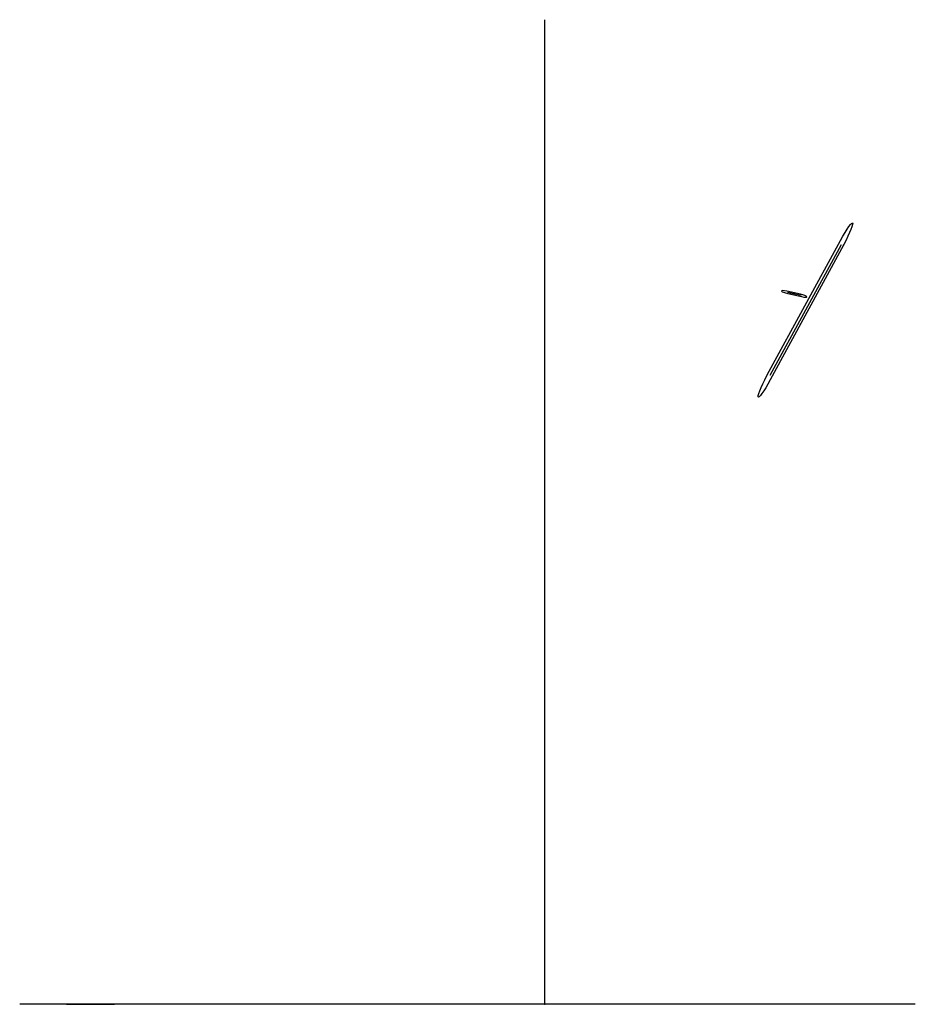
# Model space of a CAD drawing. Header units: centimetres. Extents: x -40 to 28.2, y 0 to 75.
import ezdxf

# ---------------------------------------------------------------- set-up
doc = ezdxf.new("R2010")
doc.units = ezdxf.units.CM
doc.header["$MEASUREMENT"] = 0
for name, color, linetype in [('VincentSheppard_LeoLoungeChair v1_Sketch10', 7, 'Continuous'), ('VincentSheppard_LeoLoungeChair v1_Sketch6', 7, 'Continuous'), ('VincentSheppard_LeoLoungeChair v1_Sketch7', 7, 'Continuous'), ('VincentSheppard_LeoLoungeChair v1_Sketch8', 7, 'Continuous'), ('VincentSheppard_LeoLoungeChair v1_Sketch9', 7, 'Continuous')]:
    doc.layers.add(name, color=color, linetype=linetype)

msp = doc.modelspace()

# ---------------------------------------------------------------- linework, layer by layer
at = {"layer": 'VincentSheppard_LeoLoungeChair v1_Sketch10'}
for p, q in [((19.479, 54.088, -31.9), (18.437, 54.319, -32.049)), ((19.523, 53.996, -32.348), (18.48, 54.228, -32.496)), ((18.524, 54.137, -32.944), (19.566, 53.905, -32.796))]:
    msp.add_line(p, q, dxfattribs=at)
at = {"layer": 'VincentSheppard_LeoLoungeChair v1_Sketch10', "extrusion": (-0.236707, -0.956266, 0.171829)}
for centre, start, end in [((4.909, -22.205, -61.814), 98.0392, 278.0392), ((5.977, -22.055, -61.814), 278.0392, 98.0392)]:
    msp.add_arc(centre, 0.459, start, end, dxfattribs=at)
at = {"layer": 'VincentSheppard_LeoLoungeChair v1_Sketch10'}
for p in [(18.745, 54.166, -32.476), (19.002, 54.112, -32.422)]:
    msp.add_point(p, dxfattribs=at)
at = {"layer": 'VincentSheppard_LeoLoungeChair v1_Sketch6'}
msp.add_line((0, 0, -25), (0, 75, -25), dxfattribs=at)
msp.add_point((0, 0), dxfattribs=at)
at = {"layer": 'VincentSheppard_LeoLoungeChair v1_Sketch7'}
for p, q in [((28.226, 0, 4.325), (-40, 0, 4.325)), ((-36.424, 0, 4.325), (-32.771, 0, -17.375))]:
    msp.add_line(p, q, dxfattribs=at)
msp.add_point((0, 0), dxfattribs=at)
at = {"layer": 'VincentSheppard_LeoLoungeChair v1_Sketch8'}
msp.add_point((0, 0), dxfattribs=at)
at = {"layer": 'VincentSheppard_LeoLoungeChair v1_Sketch9'}
for p, q in [((17.103, 48.222, -27.327), (22.532, 58.186, -28.976)), ((22.57, 57.861, -30.819), (17.141, 47.896, -29.171)), ((22.608, 57.536, -32.663), (17.179, 47.571, -31.014))]:
    msp.add_line(p, q, dxfattribs=at)
at = {"layer": 'VincentSheppard_LeoLoungeChair v1_Sketch9', "extrusion": (-0.880591, 0.463263, -0.099729)}
for centre, start, end in [((-61.715, -29.971, 10.004), 98.30712, 278.30712), ((-50.369, -28.314, 10.004), 278.30712, 98.30712)]:
    msp.add_arc(centre, 1.872, start, end, dxfattribs=at)
at = {"layer": 'VincentSheppard_LeoLoungeChair v1_Sketch9'}
msp.add_point((22.761, 57.822, -32.689), dxfattribs=at)

doc.saveas('drawing.dxf')
